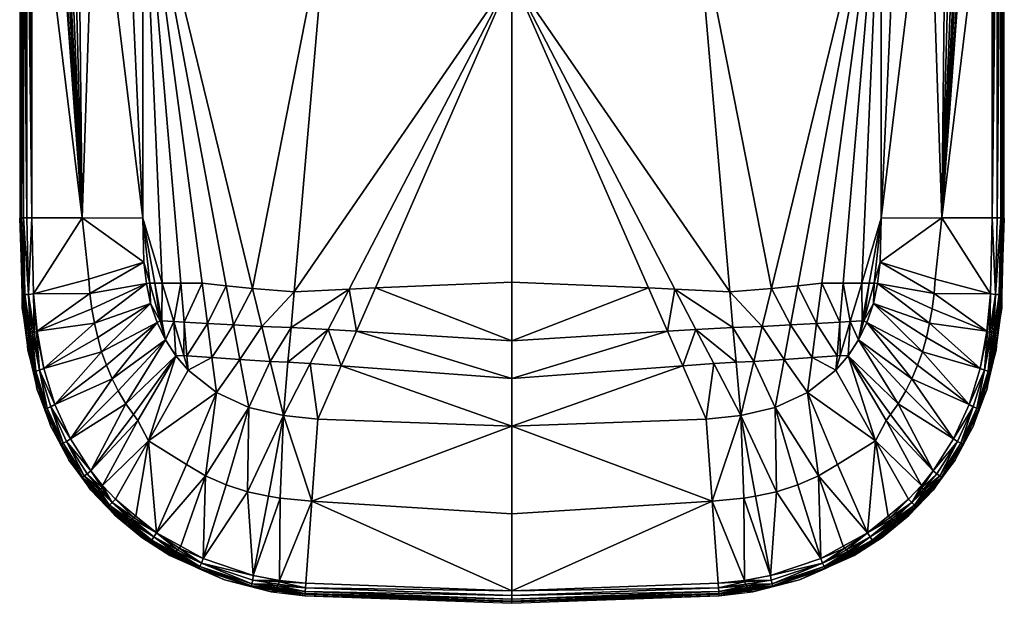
# Model space of a CAD drawing. Header units: centimetres. Extents: x -11.5 to 25.7, y -23.8 to 20.3.
# Tile 1 of 2: x -11.5 to 25.7, y -23.8 to -1.7. Entities that reach past the tile are written whole.
import ezdxf

# ---------------------------------------------------------------- set-up
doc = ezdxf.new("R2010")
doc.units = ezdxf.units.CM
doc.layers.get('0').update_dxf_attribs({"true_color": 0x5890e1})

msp = doc.modelspace()

# ---------------------------------------------------------------- meshes
mesh = msp.add_polyface()
corners = [(-11.447, -9.221, 44.321), (-11.473, 5.85, 42.723), (-11.494, 5.54, 41.477), (-11.494, -9.232, 41.477), (-11.446, 6.288, 44.48), (7.101, -0.079, 45.549), (0.131, 19.476, 45.854), (0.136, 2.528, 45.56), (-6.842, 5.136, 45.401), (-10.176, 5.929, 45.087), (-10.235, 5.951, 45.076), (-9.137, -9.227, 45.051), (-10.03, 5.878, 45.118), (-9.907, 5.835, 45.145), (-9.743, 5.777, 45.178), (-9.524, 5.698, 45.217), (-9.299, 5.616, 45.249), (-8.639, 5.486, 45.3), (-6.846, -9.235, 45.169), (-7.51, 5.24, 45.355), (-11.039, 6.25, 44.975), (-11.037, -9.226, 44.802), (-11.145, 6.284, 44.941), (-11.219, 6.309, 44.922), (-11.218, -9.225, 44.755), (-11.3, 6.326, 44.86), (-11.357, 6.339, 44.821), (-11.356, -9.224, 44.659), (-11.399, 6.333, 44.729), (-11.429, 6.329, 44.667), (-11.43, -9.222, 44.507), (-11.439, 6.305, 44.556), (-11.494, 17.59, 41.477), (-11.445, 17.088, 44.59), (-11.428, 17.086, 44.778), (-11.357, 17.084, 44.933), (-11.22, 17.083, 45.037), (-11.041, 17.082, 45.095), (-11.007, 18.036, 45.116), (-8.165, 19.522, 45.538), (-6.841, 19.507, 45.643), (-6.111, -11.689, 45.136), (-5.408, -11.692, 45.143), (-2.702, -11.891, 45.155), (-1.129, -12.011, 45.201)]
mesh.append_faces([[corners[k] for k in face] for face in [(4, 1, 0), (5, 6, 7), (8, 7, 6), (9, 10, 11), (12, 9, 11), (13, 12, 11), (14, 13, 11), (15, 14, 11), (16, 15, 11), (17, 16, 11), (8, 19, 18), (23, 25, 24), (26, 28, 27), (29, 31, 30), (20, 22, 21), (2, 1, 32), (4, 31, 33), (29, 28, 34), (26, 25, 35), (23, 22, 36), (20, 10, 37), (17, 19, 39)]])
mesh.append_faces([[corners[k] for k in face] for face in [(0, 1, 2), (2, 3, 0), (17, 11, 18), (18, 19, 17), (11, 10, 20), (20, 21, 11), (21, 22, 23), (23, 24, 21), (24, 25, 26), (26, 27, 24), (27, 28, 29), (29, 30, 27), (4, 0, 30), (30, 31, 4), (1, 4, 33), (31, 29, 34), (28, 26, 35), (25, 23, 36), (22, 20, 37), (10, 9, 38), (16, 17, 39), (19, 8, 40), (8, 18, 41), (41, 42, 8), (7, 8, 43), (5, 7, 44)]], dxfattribs={"vtx2": -1})
mesh = msp.add_polyface()
corners = [(25.649, -9.221, 44.321), (25.696, -9.232, 41.477), (25.696, 5.54, 41.477), (25.676, 5.85, 42.723), (25.648, 6.288, 44.48), (7.101, -0.079, 45.549), (14.066, 2.528, 45.56), (14.071, 19.476, 45.854), (21.045, 5.136, 45.401), (24.378, 5.929, 45.087), (23.339, -9.227, 45.051), (24.438, 5.951, 45.076), (24.233, 5.878, 45.118), (24.109, 5.835, 45.145), (23.946, 5.777, 45.178), (23.726, 5.698, 45.217), (23.501, 5.616, 45.249), (22.841, 5.486, 45.3), (21.712, 5.24, 45.355), (21.048, -9.235, 45.169), (25.239, -9.226, 44.802), (25.242, 6.25, 44.975), (25.42, -9.225, 44.755), (25.421, 6.309, 44.922), (25.347, 6.284, 44.941), (25.502, 6.326, 44.86), (25.559, -9.224, 44.659), (25.559, 6.339, 44.821), (25.601, 6.333, 44.729), (25.632, -9.222, 44.507), (25.631, 6.329, 44.667), (25.641, 6.305, 44.556), (25.696, 17.59, 41.477), (25.647, 17.088, 44.59), (25.631, 17.086, 44.778), (25.559, 17.084, 44.933), (25.422, 17.083, 45.037), (25.243, 17.082, 45.095), (25.209, 18.036, 45.116), (25.003, 18.895, 45.177), (22.367, 19.522, 45.538), (21.044, 19.507, 45.643), (19.611, -11.692, 45.143), (20.314, -11.689, 45.136), (16.904, -11.891, 45.155), (15.331, -12.011, 45.201)]
mesh.append_faces([[corners[k] for k in face] for face in [(4, 0, 3), (5, 6, 7), (8, 7, 6), (9, 10, 11), (12, 10, 9), (13, 10, 12), (14, 10, 13), (15, 10, 14), (16, 10, 15), (17, 10, 16), (8, 19, 18), (23, 22, 25), (27, 26, 28), (30, 29, 31), (21, 20, 24), (2, 32, 3), (4, 33, 31), (30, 34, 28), (27, 35, 25), (23, 36, 24), (21, 37, 11), (17, 40, 18)]])
mesh.append_faces([[corners[k] for k in face] for face in [(9, 39, 12)]], dxfattribs={"vtx0": -1})
mesh.append_faces([[corners[k] for k in face] for face in [(0, 1, 2), (2, 3, 0), (17, 18, 19), (19, 10, 17), (10, 20, 21), (21, 11, 10), (20, 22, 23), (23, 24, 20), (22, 26, 27), (27, 25, 22), (26, 29, 30), (30, 28, 26), (4, 31, 29), (29, 0, 4), (33, 4, 3), (34, 30, 31), (35, 27, 28), (36, 23, 25), (37, 21, 24), (38, 9, 11), (40, 17, 16), (41, 8, 18), (8, 42, 43), (43, 19, 8), (44, 8, 6), (45, 6, 5)]], dxfattribs={"vtx2": -1})
mesh = msp.add_polyface()
corners = [(-11.494, -9.232, 41.477), (-11.396, -12.619, 41.477), (-11.383, -12.161, 44.29), (-11.447, -9.221, 44.321), (-6.71, -11.698, 45.128), (-8.674, -13.202, 45.014), (-6.547, -12.459, 45.117), (-8.765, -12.66, 45.021), (-6.803, -10.903, 45.14), (-8.84, -12.084, 45.027), (-9.137, -9.227, 45.051), (-8.885, -11.539, 45.035), (-10.838, -13.504, 44.752), (-10.976, -12.091, 44.77), (-6.846, -9.235, 45.169), (-11.037, -9.226, 44.802), (-11.218, -9.225, 44.755), (-11.356, -9.224, 44.659), (-11.156, -12.115, 44.723), (-11.43, -9.222, 44.507), (-11.294, -12.123, 44.627), (-11.368, -12.126, 44.476), (-6.584, -11.688, 45.13), (-6.387, -11.688, 45.133), (-6.111, -11.689, 45.136), (-5.408, -11.692, 45.143), (-4.604, -11.696, 45.148), (-6.842, 5.136, 45.401), (-3.693, -11.789, 45.152), (-2.702, -11.891, 45.155), (-1.129, -12.011, 45.201), (0.136, 2.528, 45.56), (0.948, -11.911, 45.219), (7.101, -0.079, 45.549), (1.942, -11.865, 45.225), (7.101, -11.646, 45.239), (-6.187, -13.113, 45.111), (-6.12, -13.116, 45.112), (-5.677, -13.139, 45.117), (-5.283, -13.16, 45.12), (-4.403, -13.209, 45.125), (-3.419, -13.265, 45.13), (-2.352, -13.327, 45.134), (-1.246, -13.358, 45.168), (1.227, -13.499, 45.18), (7.101, -13.868, 45.18), (-11.237, -13.619, 44.272), (-11.166, -13.539, 44.458), (-11.094, -13.527, 44.609), (-10.953, -13.53, 44.705)]
mesh.append_faces([[corners[k] for k in face] for face in [(0, 1, 2), (3, 0, 2), (4, 5, 6), (4, 7, 5), (8, 9, 4), (8, 10, 11), (12, 9, 13), (8, 11, 9), (7, 4, 9), (11, 13, 9), (13, 11, 10), (14, 10, 8), (15, 13, 10), (16, 17, 18), (15, 16, 18), (13, 15, 18), (19, 20, 17), (21, 20, 19), (2, 21, 19), (3, 2, 19), (20, 18, 17), (4, 22, 8), (23, 24, 14), (25, 26, 27), (26, 28, 27), (28, 29, 27), (32, 34, 33), (34, 35, 33)]])
mesh.append_faces([[corners[k] for k in face] for face in [(36, 22, 6)]], dxfattribs={"vtx1": -1, "vtx2": -1})
mesh.append_faces([[corners[k] for k in face] for face in [(14, 8, 22), (22, 23, 14), (29, 30, 31), (30, 32, 33), (22, 4, 6), (23, 22, 36), (24, 23, 37), (25, 24, 38), (26, 25, 39), (28, 26, 40), (29, 28, 41), (30, 29, 42), (32, 30, 43), (44, 34, 32), (45, 35, 34), (21, 2, 46), (20, 21, 47), (18, 20, 48), (13, 18, 49)]], dxfattribs={"vtx2": -1})
mesh = msp.add_polyface()
corners = [(25.696, -9.232, 41.477), (25.585, -12.161, 44.29), (25.598, -12.619, 41.477), (25.649, -9.221, 44.321), (20.912, -11.698, 45.128), (20.749, -12.459, 45.117), (22.876, -13.202, 45.014), (22.967, -12.66, 45.021), (21.005, -10.903, 45.14), (23.042, -12.084, 45.027), (23.087, -11.539, 45.035), (23.339, -9.227, 45.051), (25.04, -13.504, 44.752), (25.178, -12.091, 44.77), (21.048, -9.235, 45.169), (25.239, -9.226, 44.802), (25.42, -9.225, 44.755), (25.358, -12.115, 44.723), (25.559, -9.224, 44.659), (25.632, -9.222, 44.507), (25.497, -12.123, 44.627), (25.57, -12.126, 44.476), (20.786, -11.688, 45.13), (20.589, -11.688, 45.133), (20.314, -11.689, 45.136), (19.611, -11.692, 45.143), (21.045, 5.136, 45.401), (18.806, -11.696, 45.148), (17.895, -11.789, 45.152), (16.904, -11.891, 45.155), (14.066, 2.528, 45.56), (15.331, -12.011, 45.201), (7.101, -0.079, 45.549), (13.254, -11.911, 45.219), (12.26, -11.865, 45.225), (7.101, -11.646, 45.239), (20.389, -13.113, 45.111), (20.322, -13.116, 45.112), (19.88, -13.139, 45.117), (19.486, -13.16, 45.12), (18.605, -13.209, 45.125), (17.621, -13.265, 45.13), (16.555, -13.327, 45.134), (15.448, -13.358, 45.168), (12.975, -13.499, 45.18), (7.101, -13.868, 45.18), (25.439, -13.619, 44.272), (25.368, -13.539, 44.458), (25.296, -13.527, 44.609), (25.155, -13.53, 44.705)]
mesh.append_faces([[corners[k] for k in face] for face in [(0, 1, 2), (3, 1, 0), (4, 5, 6), (4, 6, 7), (8, 4, 9), (8, 10, 11), (12, 13, 9), (8, 9, 10), (7, 9, 4), (10, 9, 13), (13, 11, 10), (14, 8, 11), (15, 11, 13), (16, 17, 18), (15, 17, 16), (13, 17, 15), (19, 18, 20), (21, 19, 20), (1, 19, 21), (3, 19, 1), (20, 18, 17), (4, 8, 22), (23, 14, 24), (25, 26, 27), (27, 26, 28), (28, 26, 29), (33, 32, 34), (34, 32, 35)]])
mesh.append_faces([[corners[k] for k in face] for face in [(5, 22, 36)]], dxfattribs={"vtx0": -1, "vtx2": -1})
mesh.append_faces([[corners[k] for k in face] for face in [(14, 23, 22), (22, 8, 14), (30, 31, 29), (32, 33, 31), (5, 4, 22), (36, 22, 23), (37, 23, 24), (38, 24, 25), (39, 25, 27), (40, 27, 28), (41, 28, 29), (42, 29, 31), (43, 31, 33), (33, 34, 44), (34, 35, 45), (46, 1, 21), (47, 21, 20), (48, 20, 17), (49, 17, 13)]], dxfattribs={"vtx2": -1})
mesh = msp.add_polyface()
corners = [(-0.517, -14.728, 45.14), (-1.36, -14.671, 45.135), (-1.535, -16.687, 45.085), (-2.032, -14.646, 45.115), (-2.839, -16.383, 45.084), (-3.177, -14.566, 45.111), (-4.055, -15.822, 45.086), (-4.232, -14.493, 45.106), (-5.129, -14.97, 45.092), (-5.175, -14.43, 45.101), (-5.293, -14.422, 45.1), (-5.59, -14.436, 45.097), (-6.12, -13.116, 45.112), (-6.187, -13.113, 45.111), (-5.985, -13.835, 45.102), (-6.305, -13.173, 45.109), (-0.227, -16.821, 45.089), (0.653, -14.809, 45.144), (7.101, -17.088, 45.094), (7.101, -15.29, 45.142), (-8.003, -15.297, 44.992), (-7.484, -16.241, 44.983), (-6.632, -17.639, 44.956), (-7.2, -16.648, 44.979), (-6.547, -12.459, 45.117), (-6.387, -11.688, 45.133), (-5.677, -13.139, 45.117), (-6.111, -11.689, 45.136), (-5.283, -13.16, 45.12), (-5.408, -11.692, 45.143), (-4.403, -13.209, 45.125), (-4.604, -11.696, 45.148), (-3.419, -13.265, 45.13), (-3.693, -11.789, 45.152), (-2.352, -13.327, 45.134), (-2.702, -11.891, 45.155), (-1.246, -13.358, 45.168), (-1.129, -12.011, 45.201), (0.155, -13.436, 45.176), (0.948, -11.911, 45.219), (1.227, -13.499, 45.18), (1.942, -11.865, 45.225), (7.101, -13.868, 45.18)]
mesh.append_faces([[corners[k] for k in face] for face in [(0, 1, 2), (1, 3, 2), (9, 10, 8), (10, 11, 8), (12, 13, 14), (13, 15, 14), (15, 20, 14), (14, 21, 11), (8, 11, 22), (23, 11, 21)]])
mesh.append_faces([[corners[k] for k in face] for face in [(11, 26, 14)]], dxfattribs={"vtx0": -1, "vtx1": -1})
mesh.append_faces([[corners[k] for k in face] for face in [(15, 13, 24)]], dxfattribs={"vtx1": -1})
mesh.append_faces([[corners[k] for k in face] for face in [(4, 2, 3), (3, 5, 4), (6, 4, 5), (5, 7, 6), (8, 6, 7), (7, 9, 8), (16, 17, 0), (18, 19, 17), (13, 12, 25), (12, 26, 27), (26, 28, 29), (28, 30, 31), (30, 32, 33), (32, 34, 35), (34, 36, 37), (36, 38, 39), (39, 38, 40), (41, 40, 42), (11, 10, 26), (26, 12, 14), (28, 26, 10), (10, 9, 28), (9, 7, 30), (30, 28, 9), (7, 5, 32), (32, 30, 7), (5, 3, 34), (34, 32, 5), (36, 34, 3), (3, 1, 36), (38, 36, 1), (1, 0, 38), (38, 0, 17), (17, 40, 38), (40, 17, 19), (19, 42, 40)]], dxfattribs={"vtx2": -1})
mesh = msp.add_polyface()
corners = [(14.719, -14.728, 45.14), (15.738, -16.687, 45.085), (15.562, -14.671, 45.135), (16.234, -14.646, 45.115), (17.041, -16.383, 45.084), (17.379, -14.566, 45.111), (18.257, -15.822, 45.086), (18.434, -14.493, 45.106), (19.331, -14.97, 45.092), (19.377, -14.43, 45.101), (19.495, -14.422, 45.1), (19.792, -14.436, 45.097), (20.322, -13.116, 45.112), (20.187, -13.835, 45.102), (20.389, -13.113, 45.111), (20.508, -13.173, 45.109), (13.549, -14.809, 45.144), (14.429, -16.821, 45.089), (7.101, -15.29, 45.142), (7.101, -17.088, 45.094), (22.206, -15.297, 44.992), (21.686, -16.241, 44.983), (20.835, -17.639, 44.956), (21.402, -16.648, 44.979), (20.749, -12.459, 45.117), (20.589, -11.688, 45.133), (20.314, -11.689, 45.136), (19.88, -13.139, 45.117), (19.611, -11.692, 45.143), (19.486, -13.16, 45.12), (18.806, -11.696, 45.148), (18.605, -13.209, 45.125), (17.895, -11.789, 45.152), (17.621, -13.265, 45.13), (16.904, -11.891, 45.155), (16.555, -13.327, 45.134), (15.331, -12.011, 45.201), (15.448, -13.358, 45.168), (13.254, -11.911, 45.219), (14.047, -13.436, 45.176), (12.975, -13.499, 45.18), (7.101, -13.868, 45.18), (12.26, -11.865, 45.225)]
mesh.append_faces([[corners[k] for k in face] for face in [(0, 1, 2), (2, 1, 3), (9, 8, 10), (10, 8, 11), (12, 13, 14), (14, 13, 15), (15, 13, 20), (13, 11, 21), (8, 22, 11), (23, 21, 11)]])
mesh.append_faces([[corners[k] for k in face] for face in [(11, 27, 10)]], dxfattribs={"vtx0": -1})
mesh.append_faces([[corners[k] for k in face] for face in [(15, 24, 14)]], dxfattribs={"vtx1": -1})
mesh.append_faces([[corners[k] for k in face] for face in [(11, 13, 27)]], dxfattribs={"vtx1": -1, "vtx2": -1})
mesh.append_faces([[corners[k] for k in face] for face in [(4, 5, 3), (3, 1, 4), (6, 7, 5), (5, 4, 6), (8, 9, 7), (7, 6, 8), (0, 16, 17), (16, 18, 19), (25, 12, 14), (26, 27, 12), (28, 29, 27), (30, 31, 29), (32, 33, 31), (34, 35, 33), (36, 37, 35), (38, 39, 37), (40, 39, 38), (41, 40, 42), (13, 12, 27), (29, 9, 10), (10, 27, 29), (9, 29, 31), (31, 7, 9), (7, 31, 33), (33, 5, 7), (5, 33, 35), (35, 3, 5), (37, 2, 3), (3, 35, 37), (39, 0, 2), (2, 37, 39), (39, 40, 16), (16, 0, 39), (40, 41, 18), (18, 16, 40)]], dxfattribs={"vtx2": -1})
mesh = msp.add_polyface()
corners = [(-10.964, -15.06, 44.253), (-10.833, -15.716, 41.477), (-10.531, -16.459, 44.233), (-11.19, -14.214, 41.477), (-11.237, -13.619, 44.272), (-11.396, -12.619, 41.477), (-11.383, -12.161, 44.29), (-10.163, -16.269, 44.711), (-8.003, -15.297, 44.992), (-8.219, -14.783, 44.997), (-6.547, -12.459, 45.117), (-8.4, -14.279, 45.002), (-6.305, -13.173, 45.109), (-10.577, -14.906, 44.732), (-8.548, -13.746, 45.008), (-8.674, -13.202, 45.014), (-10.838, -13.504, 44.752), (-8.765, -12.66, 45.021), (-8.84, -12.084, 45.027), (-5.985, -13.835, 45.102), (-7.769, -15.756, 44.987), (-7.484, -16.241, 44.983), (-11.022, -13.528, 44.658), (-11.094, -13.527, 44.609), (-10.881, -15.011, 44.59), (-10.746, -14.979, 44.686), (-10.953, -13.53, 44.705), (-11.129, -13.533, 44.536), (-11.166, -13.539, 44.458), (-10.953, -15.026, 44.439), (-10.454, -16.405, 44.57), (-10.323, -16.357, 44.665), (-10.523, -16.429, 44.419), (-11.173, -13.551, 44.366), (-10.861, -13.537, 44.728), (-11.368, -12.126, 44.476), (-11.294, -12.123, 44.627), (-11.156, -12.115, 44.723), (-10.976, -12.091, 44.77)]
mesh.append_faces([[corners[k] for k in face] for face in [(0, 1, 2), (3, 1, 0), (4, 3, 0), (5, 3, 4), (6, 5, 4), (7, 8, 9), (10, 11, 12), (7, 9, 11), (7, 11, 13), (10, 14, 11), (13, 14, 15), (13, 15, 16), (16, 17, 18), (19, 20, 21), (20, 19, 8), (12, 9, 8), (9, 12, 11), (14, 13, 11), (14, 10, 15), (17, 16, 15), (22, 23, 24), (27, 28, 29), (24, 30, 25), (31, 25, 30), (29, 32, 24), (30, 24, 32), (0, 33, 4), (2, 29, 0), (32, 29, 2), (25, 31, 7), (13, 25, 7), (34, 26, 25), (33, 28, 35), (27, 23, 36), (22, 26, 37), (34, 16, 38)]])
mesh.append_faces([[corners[k] for k in face] for face in [(22, 24, 25), (25, 26, 22), (27, 29, 24), (24, 23, 27), (33, 0, 29), (29, 28, 33), (13, 16, 34), (34, 25, 13), (4, 33, 35), (28, 27, 36), (23, 22, 37), (26, 34, 38)]], dxfattribs={"vtx2": -1})
mesh = msp.add_polyface()
corners = [(25.166, -15.06, 44.253), (24.733, -16.459, 44.233), (25.035, -15.716, 41.477), (25.392, -14.214, 41.477), (25.439, -13.619, 44.272), (25.598, -12.619, 41.477), (25.585, -12.161, 44.29), (24.365, -16.269, 44.711), (22.421, -14.783, 44.997), (22.206, -15.297, 44.992), (20.749, -12.459, 45.117), (20.508, -13.173, 45.109), (22.602, -14.279, 45.002), (24.78, -14.906, 44.732), (22.751, -13.746, 45.008), (22.876, -13.202, 45.014), (25.04, -13.504, 44.752), (23.042, -12.084, 45.027), (22.967, -12.66, 45.021), (20.187, -13.835, 45.102), (21.686, -16.241, 44.983), (21.971, -15.756, 44.987), (25.224, -13.528, 44.658), (25.084, -15.011, 44.59), (25.296, -13.527, 44.609), (25.155, -13.53, 44.705), (24.948, -14.979, 44.686), (25.331, -13.533, 44.536), (25.155, -15.026, 44.439), (25.368, -13.539, 44.458), (24.656, -16.405, 44.57), (24.525, -16.357, 44.665), (24.726, -16.429, 44.419), (25.375, -13.551, 44.366), (25.063, -13.537, 44.728), (25.57, -12.126, 44.476), (25.497, -12.123, 44.627), (25.358, -12.115, 44.723), (25.178, -12.091, 44.77)]
mesh.append_faces([[corners[k] for k in face] for face in [(0, 1, 2), (3, 0, 2), (4, 0, 3), (5, 4, 3), (6, 4, 5), (7, 8, 9), (10, 11, 12), (7, 12, 8), (7, 13, 12), (10, 12, 14), (13, 15, 14), (13, 16, 15), (16, 17, 18), (19, 20, 21), (21, 9, 19), (11, 9, 8), (8, 12, 11), (14, 12, 13), (14, 15, 10), (18, 15, 16), (22, 23, 24), (27, 28, 29), (23, 26, 30), (31, 30, 26), (28, 23, 32), (30, 32, 23), (0, 4, 33), (1, 0, 28), (32, 1, 28), (26, 7, 31), (13, 7, 26), (34, 26, 25), (33, 35, 29), (27, 36, 24), (22, 37, 25), (34, 38, 16)]])
mesh.append_faces([[corners[k] for k in face] for face in [(22, 25, 26), (26, 23, 22), (27, 24, 23), (23, 28, 27), (33, 29, 28), (28, 0, 33), (13, 26, 34), (34, 16, 13), (35, 33, 4), (36, 27, 29), (37, 22, 24), (38, 34, 25)]], dxfattribs={"vtx2": -1})
mesh = msp.add_polyface()
corners = [(-8.619, -19.614, 44.185), (-9.132, -19.021, 44.194), (-8.821, -19.488, 41.477), (-9.638, -18.365, 41.477), (-9.921, -17.791, 44.213), (-10.314, -17.104, 41.477), (-10.531, -16.459, 44.233), (-10.833, -15.716, 41.477), (-9.572, -17.572, 44.691), (-7.484, -16.241, 44.983), (-7.769, -15.756, 44.987), (-8.806, -18.77, 44.673), (-8.003, -15.297, 44.992), (-10.163, -16.269, 44.711), (-7.2, -16.648, 44.979), (-5.59, -14.436, 45.097), (-7.03, -16.872, 44.977), (-6.632, -17.639, 44.956), (-8.363, -19.322, 44.664), (-7.876, -19.845, 44.656), (-6.326, -21.119, 44.637), (-5.196, -18.537, 44.961), (-7.101, -20.482, 44.647), (-10.454, -16.405, 44.57), (-9.848, -17.733, 44.55), (-10.323, -16.357, 44.665), (-9.725, -17.668, 44.645), (-10.523, -16.429, 44.419), (-9.914, -17.767, 44.399), (-9.06, -18.965, 44.531), (-8.948, -18.883, 44.627), (-9.12, -19.008, 44.38), (-8.62, -19.598, 44.283), (-8.621, -19.584, 44.371), (-8.594, -19.557, 44.45), (-8.57, -19.532, 44.523), (-8.509, -19.491, 44.573), (-8.453, -19.454, 44.618), (-8.379, -19.411, 44.639), (-8.004, -19.972, 44.61)]
mesh.append_faces([[corners[k] for k in face] for face in [(3, 2, 1), (4, 3, 1), (5, 3, 4), (6, 5, 4), (7, 5, 6), (8, 9, 10), (11, 9, 8), (8, 10, 12), (8, 12, 13), (11, 14, 9), (15, 16, 17), (18, 16, 11), (15, 14, 16), (14, 11, 16), (18, 17, 16), (19, 17, 18), (20, 21, 17), (23, 24, 25), (26, 25, 24), (27, 28, 23), (24, 23, 28), (24, 29, 26), (30, 26, 29), (28, 31, 24), (29, 24, 31), (4, 27, 6), (28, 27, 4), (1, 28, 4), (31, 28, 1), (33, 34, 31), (35, 36, 29), (26, 30, 11), (8, 26, 11), (25, 26, 8), (13, 25, 8), (38, 18, 11), (0, 32, 1)]])
mesh.append_faces([[corners[k] for k in face] for face in [(0, 1, 2), (17, 19, 22), (1, 32, 33), (33, 31, 1), (31, 34, 35), (35, 29, 31), (29, 36, 37), (37, 30, 29), (30, 37, 38), (38, 11, 30), (18, 38, 39)]], dxfattribs={"vtx2": -1})
mesh = msp.add_polyface()
corners = [(23.023, -19.488, 41.477), (23.334, -19.021, 44.194), (22.821, -19.614, 44.185), (23.84, -18.365, 41.477), (24.123, -17.791, 44.213), (24.516, -17.104, 41.477), (24.733, -16.459, 44.233), (25.035, -15.716, 41.477), (23.774, -17.572, 44.691), (21.971, -15.756, 44.987), (21.686, -16.241, 44.983), (23.009, -18.77, 44.673), (22.206, -15.297, 44.992), (24.365, -16.269, 44.711), (21.402, -16.648, 44.979), (19.792, -14.436, 45.097), (20.835, -17.639, 44.956), (21.232, -16.872, 44.977), (22.565, -19.322, 44.664), (22.078, -19.845, 44.656), (20.529, -21.119, 44.637), (19.398, -18.537, 44.961), (21.303, -20.482, 44.647), (24.656, -16.405, 44.57), (24.525, -16.357, 44.665), (24.05, -17.733, 44.55), (23.928, -17.668, 44.645), (24.726, -16.429, 44.419), (24.116, -17.767, 44.399), (23.262, -18.965, 44.531), (23.15, -18.883, 44.627), (23.322, -19.008, 44.38), (22.823, -19.584, 44.371), (22.822, -19.598, 44.283), (22.796, -19.557, 44.45), (22.772, -19.532, 44.523), (22.711, -19.491, 44.573), (22.655, -19.454, 44.618), (22.581, -19.411, 44.639), (22.207, -19.972, 44.61)]
mesh.append_faces([[corners[k] for k in face] for face in [(3, 1, 0), (4, 1, 3), (5, 4, 3), (6, 4, 5), (7, 6, 5), (8, 9, 10), (11, 8, 10), (8, 12, 9), (8, 13, 12), (11, 10, 14), (15, 16, 17), (18, 11, 17), (15, 17, 14), (14, 17, 11), (18, 17, 16), (19, 18, 16), (20, 16, 21), (23, 24, 25), (26, 25, 24), (27, 23, 28), (25, 28, 23), (25, 26, 29), (30, 29, 26), (28, 25, 31), (29, 31, 25), (4, 6, 27), (28, 4, 27), (1, 4, 28), (31, 1, 28), (32, 31, 34), (35, 29, 36), (26, 11, 30), (8, 11, 26), (24, 8, 26), (13, 8, 24), (38, 11, 18), (2, 1, 33)]])
mesh.append_faces([[corners[k] for k in face] for face in [(0, 1, 2), (22, 19, 16), (1, 31, 32), (32, 33, 1), (31, 29, 35), (35, 34, 31), (29, 30, 37), (37, 36, 29), (30, 11, 38), (38, 37, 30), (39, 38, 18)]], dxfattribs={"vtx2": -1})
mesh = msp.add_polyface()
corners = [(7.101, -23.774, 41.477), (7.101, -23.716, 44.122), (-0.718, -23.487, 41.477), (-0.714, -23.428, 44.123), (-0.227, -16.821, 45.089), (-0.455, -19.916, 44.947), (7.101, -17.088, 45.094), (7.101, -23.3, 44.595), (7.101, -20.394, 44.93), (-0.684, -23.013, 44.596), (-0.517, -14.728, 45.14), (-1.535, -16.687, 45.085), (0.653, -14.809, 45.144), (-1.992, -23.342, 41.477), (-1.751, -23.322, 44.124), (-2.773, -23.126, 44.13), (-2.888, -19.567, 44.949), (-2.094, -19.734, 44.948), (-1.66, -19.805, 44.947), (-2.669, -22.725, 44.604), (-1.683, -22.913, 44.598), (-1.778, -23.179, 44.463), (-1.753, -23.115, 44.508), (-2.724, -23.042, 44.466), (-2.742, -23.114, 44.315), (-1.776, -23.218, 44.384), (-1.773, -23.255, 44.312), (-1.748, -23.266, 44.219), (-1.725, -23.046, 44.556), (-1.677, -22.96, 44.578), (-2.691, -22.907, 44.56), (7.101, -23.481, 44.552), (-0.697, -23.194, 44.553), (-0.707, -23.333, 44.459), (7.101, -23.621, 44.459), (-0.713, -23.408, 44.308), (7.101, -23.696, 44.308)]
mesh.append_faces([[corners[k] for k in face] for face in [(0, 1, 2), (3, 2, 1), (4, 5, 6), (7, 8, 5), (9, 7, 5), (8, 6, 5), (13, 2, 14), (15, 13, 14), (3, 14, 2), (11, 16, 17), (11, 18, 5), (19, 18, 17), (20, 18, 19), (11, 17, 18), (20, 5, 18), (4, 11, 5), (9, 5, 20), (21, 22, 23), (26, 25, 24), (14, 27, 15), (28, 29, 30), (31, 7, 32), (33, 31, 32), (34, 31, 33), (35, 34, 33), (36, 34, 35), (3, 36, 35), (1, 36, 3), (9, 32, 7), (20, 29, 9), (28, 22, 32), (21, 25, 33), (26, 27, 35)]])
mesh.append_faces([[corners[k] for k in face] for face in [(10, 11, 4), (12, 4, 6), (24, 25, 21), (15, 27, 26), (30, 29, 20), (20, 19, 30), (23, 22, 28), (32, 9, 29), (29, 28, 32), (33, 32, 22), (22, 21, 33), (25, 26, 35), (35, 33, 25), (27, 14, 3), (3, 35, 27)]], dxfattribs={"vtx2": -1})
mesh = msp.add_polyface()
corners = [(7.101, -23.774, 41.477), (14.92, -23.487, 41.477), (7.101, -23.716, 44.122), (14.917, -23.428, 44.123), (14.429, -16.821, 45.089), (7.101, -17.088, 45.094), (14.657, -19.916, 44.947), (7.101, -23.3, 44.595), (7.101, -20.394, 44.93), (14.886, -23.013, 44.596), (15.738, -16.687, 45.085), (14.719, -14.728, 45.14), (13.549, -14.809, 45.144), (16.194, -23.342, 41.477), (15.953, -23.322, 44.124), (16.975, -23.126, 44.13), (16.296, -19.734, 44.948), (17.09, -19.567, 44.949), (15.862, -19.805, 44.947), (16.871, -22.725, 44.604), (15.885, -22.913, 44.598), (15.981, -23.179, 44.463), (16.926, -23.042, 44.466), (15.955, -23.115, 44.508), (15.978, -23.218, 44.384), (16.944, -23.114, 44.315), (15.976, -23.255, 44.312), (15.95, -23.266, 44.219), (15.927, -23.046, 44.556), (16.893, -22.907, 44.56), (15.879, -22.96, 44.578), (7.101, -23.481, 44.552), (14.899, -23.194, 44.553), (14.91, -23.333, 44.459), (7.101, -23.621, 44.459), (14.915, -23.408, 44.308), (7.101, -23.696, 44.308)]
mesh.append_faces([[corners[k] for k in face] for face in [(0, 1, 2), (3, 2, 1), (4, 5, 6), (7, 6, 8), (9, 6, 7), (8, 6, 5), (13, 14, 1), (15, 14, 13), (3, 1, 14), (10, 16, 17), (10, 6, 18), (19, 16, 18), (20, 19, 18), (10, 18, 16), (20, 18, 6), (4, 6, 10), (9, 20, 6), (21, 22, 23), (26, 25, 24), (14, 15, 27), (28, 29, 30), (31, 32, 7), (33, 32, 31), (34, 33, 31), (35, 33, 34), (36, 35, 34), (3, 35, 36), (2, 3, 36), (9, 7, 32), (20, 9, 30), (28, 32, 23), (21, 33, 24), (26, 35, 27)]])
mesh.append_faces([[corners[k] for k in face] for face in [(4, 10, 11), (5, 4, 12), (21, 24, 25), (26, 27, 15), (29, 19, 20), (20, 30, 29), (28, 23, 22), (32, 28, 30), (30, 9, 32), (33, 21, 23), (23, 32, 33), (24, 33, 35), (35, 26, 24), (27, 35, 3), (3, 14, 27)]], dxfattribs={"vtx2": -1})
mesh = msp.add_polyface()
corners = [(-3.761, -22.893, 41.477), (-1.992, -23.342, 41.477), (-2.773, -23.126, 44.13), (-4.738, -22.461, 44.143), (-5.677, -21.997, 44.149), (-5.827, -21.966, 41.477), (-2.839, -16.383, 45.084), (-4.479, -18.957, 44.956), (-3.7, -19.296, 44.953), (-4.055, -15.822, 45.086), (-4.566, -22.087, 44.62), (-2.888, -19.567, 44.949), (-2.669, -22.725, 44.604), (-1.535, -16.687, 45.085), (-6.632, -17.639, 44.956), (-5.196, -18.537, 44.961), (-6.326, -21.119, 44.637), (-5.412, -21.622, 44.628), (-2.094, -19.734, 44.948), (-5.129, -14.97, 45.092), (-5.579, -21.813, 44.536), (-5.624, -21.869, 44.487), (-4.687, -22.383, 44.48), (-4.631, -22.256, 44.575), (-5.536, -21.759, 44.583), (-5.641, -21.9, 44.414), (-5.658, -21.933, 44.336), (-4.718, -22.45, 44.328), (-2.724, -23.042, 44.466), (-2.691, -22.907, 44.56), (-2.742, -23.114, 44.315), (-1.778, -23.179, 44.463), (-1.773, -23.255, 44.312), (-5.653, -21.947, 44.244), (-5.474, -21.691, 44.606), (-1.725, -23.046, 44.556), (-6.546, -21.445, 44.343), (-6.504, -21.385, 44.495), (-6.426, -21.271, 44.59)]
mesh.append_faces([[corners[k] for k in face] for face in [(0, 1, 2), (3, 0, 2), (4, 0, 3), (5, 0, 4), (6, 7, 8), (9, 7, 6), (10, 11, 8), (12, 11, 10), (6, 11, 13), (9, 14, 15), (16, 7, 15), (10, 8, 7), (6, 8, 11), (12, 18, 11), (19, 14, 9), (9, 15, 7), (20, 21, 22), (25, 26, 27), (22, 28, 23), (29, 23, 28), (27, 30, 22), (28, 22, 30), (27, 2, 30), (3, 2, 27), (33, 4, 3), (23, 34, 24), (12, 10, 23), (29, 12, 23), (33, 26, 36), (25, 21, 37), (20, 24, 38), (34, 17, 16)]])
mesh.append_faces([[corners[k] for k in face] for face in [(7, 16, 17), (17, 10, 7), (20, 22, 23), (23, 24, 20), (25, 27, 22), (22, 21, 25), (31, 28, 30), (32, 30, 2), (27, 26, 33), (33, 3, 27), (34, 23, 10), (10, 17, 34), (35, 29, 28), (26, 25, 37), (21, 20, 38), (24, 34, 16)]], dxfattribs={"vtx2": -1})
mesh = msp.add_polyface()
corners = [(17.963, -22.893, 41.477), (16.975, -23.126, 44.13), (16.194, -23.342, 41.477), (18.94, -22.461, 44.143), (19.879, -21.997, 44.149), (20.029, -21.966, 41.477), (17.041, -16.383, 45.084), (17.903, -19.296, 44.953), (18.681, -18.957, 44.956), (18.257, -15.822, 45.086), (18.768, -22.087, 44.62), (17.09, -19.567, 44.949), (16.871, -22.725, 44.604), (15.738, -16.687, 45.085), (19.398, -18.537, 44.961), (20.835, -17.639, 44.956), (20.529, -21.119, 44.637), (19.614, -21.622, 44.628), (16.296, -19.734, 44.948), (19.331, -14.97, 45.092), (19.781, -21.813, 44.536), (18.89, -22.383, 44.48), (19.826, -21.869, 44.487), (19.738, -21.759, 44.583), (18.833, -22.256, 44.575), (19.843, -21.9, 44.414), (18.92, -22.45, 44.328), (19.86, -21.933, 44.336), (16.926, -23.042, 44.466), (16.893, -22.907, 44.56), (16.944, -23.114, 44.315), (15.981, -23.179, 44.463), (15.976, -23.255, 44.312), (19.855, -21.947, 44.244), (19.676, -21.691, 44.606), (15.927, -23.046, 44.556), (20.748, -21.445, 44.343), (20.706, -21.385, 44.495), (20.628, -21.271, 44.59)]
mesh.append_faces([[corners[k] for k in face] for face in [(0, 1, 2), (3, 1, 0), (4, 3, 0), (5, 4, 0), (6, 7, 8), (9, 6, 8), (10, 7, 11), (12, 10, 11), (6, 13, 11), (9, 14, 15), (16, 14, 8), (10, 8, 7), (6, 11, 7), (12, 11, 18), (19, 9, 15), (9, 8, 14), (20, 21, 22), (25, 26, 27), (21, 24, 28), (29, 28, 24), (26, 21, 30), (28, 30, 21), (26, 30, 1), (3, 26, 1), (33, 3, 4), (24, 23, 34), (12, 24, 10), (29, 24, 12), (33, 36, 27), (25, 37, 22), (20, 38, 23), (34, 16, 17)]])
mesh.append_faces([[corners[k] for k in face] for face in [(8, 10, 17), (17, 16, 8), (20, 23, 24), (24, 21, 20), (25, 22, 21), (21, 26, 25), (30, 28, 31), (1, 30, 32), (26, 3, 33), (33, 27, 26), (34, 17, 10), (10, 24, 34), (28, 29, 35), (37, 25, 27), (38, 20, 22), (16, 34, 23)]], dxfattribs={"vtx2": -1})
mesh = msp.add_polyface()
corners = [(-6.562, -21.455, 44.157), (-5.827, -21.966, 41.477), (-5.677, -21.997, 44.149), (-6.879, -21.29, 41.477), (-7.399, -20.831, 44.167), (-7.889, -20.464, 41.477), (-8.17, -20.131, 44.177), (-8.821, -19.488, 41.477), (-8.619, -19.614, 44.185), (-7.101, -20.482, 44.647), (-6.326, -21.119, 44.637), (-6.632, -17.639, 44.956), (-6.546, -21.445, 44.343), (-7.386, -20.754, 44.353), (-7.374, -20.776, 44.262), (-6.504, -21.385, 44.495), (-7.372, -20.721, 44.426), (-7.356, -20.685, 44.505), (-6.426, -21.271, 44.59), (-7.307, -20.64, 44.551), (-7.253, -20.59, 44.601), (-7.178, -20.537, 44.623), (-8.004, -19.972, 44.61), (-7.876, -19.845, 44.656), (-8.363, -19.322, 44.664), (-8.379, -19.411, 44.639), (-8.453, -19.454, 44.618), (-8.509, -19.491, 44.573), (-8.103, -20.07, 44.515), (-8.57, -19.532, 44.523), (-8.594, -19.557, 44.45), (-8.156, -20.12, 44.363), (-8.621, -19.584, 44.371), (-8.62, -19.598, 44.283), (-5.653, -21.947, 44.244), (-5.658, -21.933, 44.336), (-5.624, -21.869, 44.487), (-5.536, -21.759, 44.583)]
mesh.append_faces([[corners[k] for k in face] for face in [(0, 1, 2), (3, 1, 0), (4, 3, 0), (5, 3, 4), (6, 5, 4), (7, 5, 6), (17, 16, 15), (20, 19, 18), (9, 21, 10), (14, 4, 0), (25, 26, 22), (26, 27, 22), (29, 30, 28), (32, 33, 31), (14, 13, 31), (13, 16, 31), (17, 19, 28), (20, 21, 22)]])
mesh.append_faces([[corners[k] for k in face] for face in [(7, 6, 8), (9, 10, 11), (12, 13, 14), (14, 0, 12), (13, 12, 15), (15, 16, 13), (17, 15, 18), (18, 19, 17), (20, 18, 10), (10, 21, 20), (22, 23, 24), (28, 22, 27), (27, 29, 28), (31, 28, 30), (30, 32, 31), (33, 8, 6), (6, 31, 33), (31, 6, 4), (4, 14, 31), (16, 17, 28), (28, 31, 16), (19, 20, 22), (22, 28, 19), (21, 9, 23), (23, 22, 21), (12, 0, 2), (2, 34, 12), (15, 12, 35), (18, 15, 36), (10, 18, 37)]], dxfattribs={"vtx2": -1})
mesh = msp.add_polyface()
corners = [(20.765, -21.455, 44.157), (19.879, -21.997, 44.149), (20.029, -21.966, 41.477), (21.081, -21.29, 41.477), (21.602, -20.831, 44.167), (22.092, -20.464, 41.477), (22.373, -20.131, 44.177), (23.023, -19.488, 41.477), (22.821, -19.614, 44.185), (20.835, -17.639, 44.956), (20.529, -21.119, 44.637), (21.303, -20.482, 44.647), (20.748, -21.445, 44.343), (21.576, -20.776, 44.262), (21.589, -20.754, 44.353), (21.574, -20.721, 44.426), (20.706, -21.385, 44.495), (21.558, -20.685, 44.505), (21.509, -20.64, 44.551), (20.628, -21.271, 44.59), (21.455, -20.59, 44.601), (21.38, -20.537, 44.623), (22.565, -19.322, 44.664), (22.078, -19.845, 44.656), (22.207, -19.972, 44.61), (22.581, -19.411, 44.639), (22.655, -19.454, 44.618), (22.711, -19.491, 44.573), (22.306, -20.07, 44.515), (22.772, -19.532, 44.523), (22.796, -19.557, 44.45), (22.359, -20.12, 44.363), (22.823, -19.584, 44.371), (22.822, -19.598, 44.283), (19.855, -21.947, 44.244), (19.86, -21.933, 44.336), (19.826, -21.869, 44.487), (19.738, -21.759, 44.583)]
mesh.append_faces([[corners[k] for k in face] for face in [(0, 1, 2), (3, 0, 2), (4, 0, 3), (5, 4, 3), (6, 4, 5), (7, 6, 5), (17, 16, 15), (20, 19, 18), (11, 10, 21), (13, 0, 4), (25, 24, 26), (26, 24, 27), (29, 28, 30), (32, 31, 33), (13, 31, 14), (14, 31, 15), (17, 28, 18), (20, 24, 21)]])
mesh.append_faces([[corners[k] for k in face] for face in [(8, 6, 7), (9, 10, 11), (12, 0, 13), (13, 14, 12), (14, 15, 16), (16, 12, 14), (17, 18, 19), (19, 16, 17), (20, 21, 10), (10, 19, 20), (22, 23, 24), (28, 29, 27), (27, 24, 28), (31, 32, 30), (30, 28, 31), (33, 31, 6), (6, 8, 33), (31, 13, 4), (4, 6, 31), (15, 31, 28), (28, 17, 15), (18, 28, 24), (24, 20, 18), (21, 24, 23), (23, 11, 21), (12, 34, 1), (1, 0, 12), (35, 12, 16), (36, 16, 19), (37, 19, 10)]], dxfattribs={"vtx2": -1})

doc.saveas('drawing.dxf')
